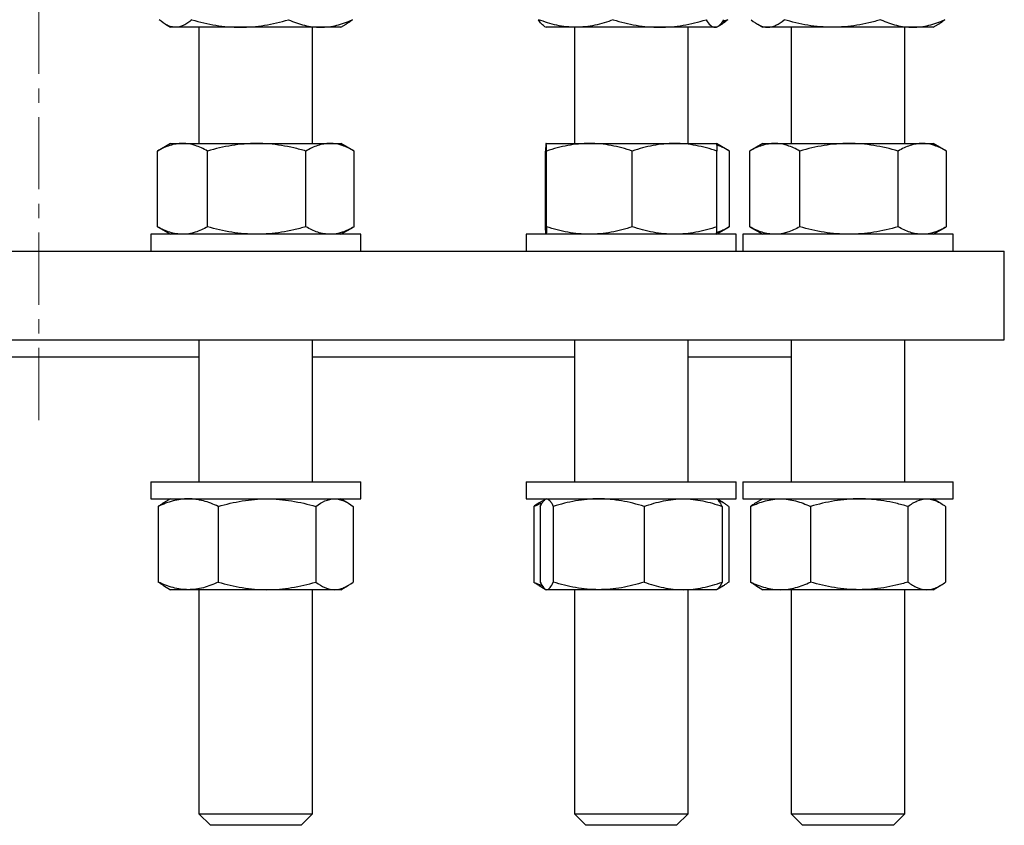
# Model space of a CAD drawing. Header units: millimetres. Extents: x 48 to 806, y 38 to 792.
# Tile 2 of 9: x 217 to 391, y 38 to 180. Entities that reach past the tile are written whole.
import ezdxf

# ---------------------------------------------------------------- set-up
doc = ezdxf.new("R2010")
doc.units = ezdxf.units.MM
doc.linetypes.add('CENTERX2', pattern=[20.32, 12.7, -2.54, 2.54, -2.54])
doc.layers.add('FORMAT', color=7, linetype='Continuous')

msp = doc.modelspace()

# ---------------------------------------------------------------- linework, layer by layer
at = {"color": 7, "linetype": 'Continuous', "lineweight": 25}
for p, q in [((242.99, 178.73), (243.9, 178.21)), ((273.9, 178.21), (274.81, 178.73)), ((340.33, 178.38), (340.93, 178.73)), ((347.29, 178.73), (348.2, 178.21)), ((378.2, 178.21), (379.11, 178.73)), ((244.76, 178.21), (243.9, 178.21)), ((256.16, 178.21), (244.76, 178.21)), ((248.9, 178.21), (248.9, 157.75)), ((270.3, 178.21), (256.16, 178.21)), ((268.9, 157.75), (268.9, 178.21)), ((273.9, 178.21), (270.3, 178.21)), ((309.76, 178.36), (310.02, 178.21)), ((315.27, 178.21), (310.02, 178.21)), ((315.02, 178.21), (315.02, 157.75)), ((330.02, 178.21), (315.27, 178.21)), ((339.77, 178.21), (330.02, 178.21)), ((335.02, 157.75), (335.02, 178.21)), ((340.02, 178.21), (339.77, 178.21)), ((340.02, 178.21), (340.28, 178.36)), ((349.06, 178.21), (348.2, 178.21)), ((360.46, 178.21), (349.06, 178.21)), ((353.2, 178.21), (353.2, 157.75)), ((374.6, 178.21), (360.46, 178.21)), ((373.2, 157.75), (373.2, 178.21)), ((378.2, 178.21), (374.6, 178.21)), ((241.58, 156.41), (241.69, 156.47)), ((241.58, 143.08), (241.58, 156.41)), ((243.9, 157.75), (241.69, 156.47)), ((243.9, 157.75), (245.99, 157.75)), ((245.99, 157.75), (259.07, 157.75)), ((250.41, 143.08), (250.41, 156.41)), ((259.07, 157.75), (271.97, 157.75)), ((267.73, 143.08), (267.73, 156.41)), ((271.97, 157.75), (273.9, 157.75)), ((276.11, 156.47), (273.9, 157.75)), ((276.22, 143.08), (276.22, 156.41)), ((309.93, 143.08), (309.93, 156.41)), ((310.02, 157.75), (317.67, 157.75)), ((310.12, 143.08), (310.12, 156.41)), ((317.67, 157.75), (332.67, 157.75)), ((325.21, 143.08), (325.21, 156.41)), ((332.67, 157.75), (340.02, 157.75)), ((342.23, 156.47), (340.02, 157.75)), ((340.12, 143.08), (340.12, 156.41)), ((342.34, 143.08), (342.34, 156.41)), ((345.99, 156.46), (345.88, 156.41)), ((345.88, 143.08), (345.88, 156.41)), ((348.2, 157.75), (345.99, 156.47)), ((348.2, 157.75), (350.29, 157.75)), ((350.29, 157.75), (363.36, 157.75)), ((354.71, 143.08), (354.71, 156.41)), ((363.36, 157.75), (376.27, 157.75)), ((372.02, 143.08), (372.02, 156.41)), ((376.27, 157.75), (378.2, 157.75)), ((380.41, 156.47), (378.2, 157.75)), ((380.52, 143.08), (380.52, 156.41)), ((241.58, 143.08), (241.69, 143.03)), ((241.69, 143.02), (243.9, 141.75)), ((273.9, 141.75), (276.11, 143.02)), ((340.02, 141.75), (342.23, 143.02)), ((345.99, 143.03), (345.88, 143.08)), ((345.99, 143.02), (348.2, 141.75)), ((378.2, 141.75), (380.41, 143.02)), ((240.4, 141.75), (240.4, 138.75)), ((274.92, 141.75), (240.4, 141.75)), ((277.4, 141.75), (274.92, 141.75)), ((277.4, 138.75), (277.4, 141.75)), ((306.52, 141.75), (306.52, 138.75)), ((343.52, 141.75), (306.52, 141.75)), ((343.52, 138.75), (343.52, 141.75)), ((344.7, 141.75), (344.7, 138.75)), ((381.7, 141.75), (344.7, 141.75)), ((381.7, 138.75), (381.7, 141.75)), ((50.72, 138.75), (390.72, 138.75)), ((390.72, 123.15), (390.72, 138.75)), ((50.72, 123.15), (390.72, 123.15)), ((248.9, 123.15), (248.9, 98.15)), ((268.9, 98.15), (268.9, 123.15)), ((315.02, 123.15), (315.02, 98.15)), ((335.02, 98.15), (335.02, 123.15)), ((353.2, 123.15), (353.2, 98.15)), ((373.2, 98.15), (373.2, 123.15)), ((192.55, 120.15), (248.9, 120.15)), ((268.9, 120.15), (315.02, 120.15)), ((335.02, 120.15), (353.2, 120.15)), ((240.4, 98.15), (240.4, 95.15)), ((240.4, 98.15), (254.01, 98.15)), ((254.01, 98.15), (277.4, 98.15)), ((277.4, 95.15), (277.4, 98.15)), ((306.52, 98.15), (306.52, 95.15)), ((306.52, 98.15), (329.71, 98.15)), ((329.71, 98.15), (343.52, 98.15)), ((343.52, 95.15), (343.52, 98.15)), ((344.7, 98.15), (344.7, 95.15)), ((344.7, 98.15), (376.21, 98.15)), ((376.21, 98.15), (381.7, 98.15)), ((381.7, 95.15), (381.7, 98.15)), ((240.4, 95.15), (254.01, 95.15)), ((241.73, 93.81), (241.73, 80.48)), ((243.9, 95.15), (242.67, 94.43)), ((252.29, 93.81), (252.29, 80.48)), ((254.01, 95.15), (277.4, 95.15)), ((269.46, 93.81), (269.46, 80.48)), ((275.13, 94.43), (273.9, 95.15)), ((276.07, 93.81), (276.07, 80.48)), ((306.52, 95.15), (329.71, 95.15)), ((307.85, 93.81), (307.85, 80.48)), ((309.84, 95.04), (308.79, 94.43)), ((309.01, 93.81), (309.01, 80.48)), ((310.02, 95.15), (309.89, 95.07)), ((311.29, 93.81), (311.29, 80.48)), ((327.3, 93.81), (327.3, 80.48)), ((329.71, 95.15), (343.52, 95.15)), ((340.16, 95.07), (340.02, 95.15)), ((341.25, 94.43), (340.16, 95.07)), ((341.03, 93.81), (341.03, 80.48)), ((342.19, 93.81), (342.19, 80.48)), ((344.7, 95.15), (376.21, 95.15)), ((346.03, 93.81), (346.03, 80.48)), ((348.2, 95.15), (346.97, 94.43)), ((356.58, 93.81), (356.58, 80.48)), ((373.75, 93.81), (373.75, 80.48)), ((376.21, 95.15), (381.7, 95.15)), ((379.43, 94.43), (378.2, 95.15)), ((380.37, 93.81), (380.37, 80.48)), ((242.67, 79.86), (243.9, 79.15)), ((273.9, 79.15), (275.13, 79.86)), ((308.79, 79.86), (309.84, 79.25)), ((340.16, 79.22), (341.25, 79.86)), ((346.97, 79.86), (348.2, 79.15)), ((378.2, 79.15), (379.43, 79.86)), ((247.01, 79.15), (243.9, 79.15)), ((260.87, 79.15), (247.01, 79.15)), ((248.9, 79.15), (248.9, 39.65)), ((272.76, 79.15), (260.87, 79.15)), ((268.9, 39.65), (268.9, 79.15)), ((273.9, 79.15), (272.76, 79.15)), ((309.89, 79.22), (310.02, 79.15)), ((310.15, 79.15), (310.02, 79.15)), ((319.29, 79.15), (310.15, 79.15)), ((315.02, 79.15), (315.02, 39.65)), ((334.16, 79.15), (319.29, 79.15)), ((340.02, 79.15), (334.16, 79.15)), ((335.02, 39.65), (335.02, 79.15)), ((340.02, 79.15), (340.16, 79.22)), ((351.31, 79.15), (348.2, 79.15)), ((365.17, 79.15), (351.31, 79.15)), ((353.2, 79.15), (353.2, 39.65)), ((377.06, 79.15), (365.17, 79.15)), ((373.2, 39.65), (373.2, 79.15)), ((378.2, 79.15), (377.06, 79.15)), ((248.9, 39.65), (250.9, 37.65)), ((248.9, 39.65), (263.77, 39.65)), ((263.77, 39.65), (268.9, 39.65)), ((266.9, 37.65), (268.9, 39.65)), ((315.02, 39.65), (317.02, 37.65)), ((315.02, 39.65), (333.61, 39.65)), ((333.02, 37.65), (335.02, 39.65)), ((333.61, 39.65), (335.02, 39.65)), ((353.2, 39.65), (355.2, 37.65)), ((353.2, 39.65), (373.2, 39.65)), ((371.2, 37.65), (373.2, 39.65)), ((373.2, 39.65), (373.2, 39.65)), ((262.8, 37.65), (250.9, 37.65)), ((266.9, 37.65), (262.8, 37.65)), ((331.89, 37.65), (317.02, 37.65)), ((333.02, 37.65), (331.89, 37.65)), ((371.2, 37.65), (355.2, 37.65))]:
    msp.add_line(p, q, dxfattribs=at)
for points, knots in [([(244.76, 178.21), (244.51, 178.21), (244.27, 178.24), (243.78, 178.36), (243.53, 178.45), (242.81, 178.81), (242.34, 179.14), (241.87, 179.55)], [0, 0, 0, 0, 0.25, 0.25, 0.5, 0.5, 1, 1, 1, 1]), ([(247.64, 179.55), (247.41, 179.34), (247.17, 179.16), (246.69, 178.83), (246.45, 178.68), (245.73, 178.33), (245.24, 178.21), (244.76, 178.21)], [0, 0, 0, 0, 0.25, 0.25, 0.5, 0.5, 1, 1, 1, 1]), ([(247.64, 179.55), (249.04, 179.14), (250.44, 178.8), (253.27, 178.33), (254.71, 178.21), (256.16, 178.21)], [0, 0, 0, 0, 0.5, 0.5, 1, 1, 1, 1]), ([(256.16, 178.21), (256.88, 178.21), (257.61, 178.24), (259.04, 178.36), (259.75, 178.45), (261.88, 178.8), (263.28, 179.14), (264.67, 179.55)], [0, 0, 0, 0, 0.25, 0.25, 0.5, 0.5, 1, 1, 1, 1]), ([(264.67, 179.55), (265.59, 179.14), (266.52, 178.8), (268.39, 178.33), (269.34, 178.21), (270.3, 178.21)], [0, 0, 0, 0, 0.5, 0.5, 1, 1, 1, 1]), ([(270.3, 178.21), (270.78, 178.21), (271.26, 178.24), (272.21, 178.36), (272.68, 178.45), (274.08, 178.8), (275.01, 179.14), (275.93, 179.55)], [0, 0, 0, 0, 0.25, 0.25, 0.5, 0.5, 1, 1, 1, 1]), ([(275.93, 179.55), (275.81, 179.45), (275.57, 179.24), (275.19, 178.96), (274.94, 178.82), (274.81, 178.74)], [0, 0, 0, 0, 0.327047, 0.654342, 1, 1, 1, 1]), ([(315.27, 178.21), (314.72, 178.21), (314.16, 178.24), (313.04, 178.36), (312.48, 178.45), (310.83, 178.81), (309.76, 179.14), (308.69, 179.55)], [0, 0, 0, 0, 0.25, 0.25, 0.5, 0.5, 1, 1, 1, 1]), ([(309.76, 178.36), (309.73, 178.38), (309.62, 178.44), (309.42, 178.61), (309.18, 178.86), (308.93, 179.18), (308.77, 179.42), (308.69, 179.55)], [0, 0, 0, 0, 0.086998, 0.31216, 0.54139, 0.770724, 1, 1, 1, 1]), ([(321.86, 179.55), (321.32, 179.34), (320.78, 179.16), (319.69, 178.83), (319.14, 178.68), (317.49, 178.33), (316.39, 178.21), (315.27, 178.21)], [0, 0, 0, 0, 0.25, 0.25, 0.5, 0.5, 1, 1, 1, 1]), ([(321.86, 179.55), (323.19, 179.14), (324.54, 178.8), (327.26, 178.33), (328.63, 178.21), (330.02, 178.21)], [0, 0, 0, 0, 0.5, 0.5, 1, 1, 1, 1]), ([(330.02, 178.21), (330.71, 178.21), (331.41, 178.24), (332.79, 178.36), (333.47, 178.45), (335.51, 178.8), (336.85, 179.14), (338.19, 179.55)], [0, 0, 0, 0, 0.25, 0.25, 0.5, 0.5, 1, 1, 1, 1]), ([(338.19, 179.55), (338.44, 179.14), (338.71, 178.8), (339.23, 178.33), (339.5, 178.21), (339.77, 178.21)], [0, 0, 0, 0, 0.5, 0.5, 1, 1, 1, 1]), ([(339.77, 178.21), (339.9, 178.21), (340.04, 178.24), (340.31, 178.36), (340.44, 178.45), (340.83, 178.8), (341.09, 179.14), (341.35, 179.55)], [0, 0, 0, 0, 0.25, 0.25, 0.5, 0.5, 1, 1, 1, 1]), ([(342.05, 179.55), (341.9, 179.42), (341.58, 179.16), (341.21, 178.89), (340.99, 178.77), (340.93, 178.74)], [0, 0, 0, 0, 0.420098, 0.840316, 1, 1, 1, 1]), ([(342.05, 179.55), (341.82, 179.44), (341.49, 179.3), (341.17, 179.18), (341.08, 179.15)], [0, 0, 0, 0, 0.731599, 1, 1, 1, 1]), ([(346.17, 179.55), (346.64, 179.14), (347.12, 178.8), (348.08, 178.33), (348.56, 178.21), (349.06, 178.21)], [0, 0, 0, 0, 0.5, 0.5, 1, 1, 1, 1]), ([(349.06, 178.21), (349.3, 178.21), (349.55, 178.24), (350.03, 178.36), (350.27, 178.45), (351, 178.8), (351.47, 179.14), (351.94, 179.55)], [0, 0, 0, 0, 0.25, 0.25, 0.5, 0.5, 1, 1, 1, 1]), ([(360.46, 178.21), (359.74, 178.21), (359.01, 178.24), (357.56, 178.36), (356.85, 178.45), (354.71, 178.81), (353.32, 179.14), (351.94, 179.55)], [0, 0, 0, 0, 0.25, 0.25, 0.5, 0.5, 1, 1, 1, 1]), ([(368.97, 179.55), (368.28, 179.34), (367.58, 179.16), (366.16, 178.83), (365.46, 178.68), (363.32, 178.33), (361.89, 178.21), (360.46, 178.21)], [0, 0, 0, 0, 0.25, 0.25, 0.5, 0.5, 1, 1, 1, 1]), ([(368.97, 179.55), (369.89, 179.14), (370.82, 178.8), (372.69, 178.33), (373.64, 178.21), (374.6, 178.21)], [0, 0, 0, 0, 0.5, 0.5, 1, 1, 1, 1]), ([(374.6, 178.21), (375.08, 178.21), (375.56, 178.24), (376.5, 178.36), (376.98, 178.45), (378.38, 178.8), (379.31, 179.14), (380.23, 179.55)], [0, 0, 0, 0, 0.25, 0.25, 0.5, 0.5, 1, 1, 1, 1]), ([(380.23, 179.55), (380.07, 179.42), (379.76, 179.16), (379.39, 178.89), (379.17, 178.77), (379.11, 178.74)], [0, 0, 0, 0, 0.420098, 0.840316, 1, 1, 1, 1]), ([(245.99, 157.75), (245.62, 157.75), (245.24, 157.71), (244.5, 157.59), (244.13, 157.5), (243.03, 157.15), (242.3, 156.81), (241.58, 156.41)], [0, 0, 0, 0, 0.25, 0.25, 0.5, 0.5, 1, 1, 1, 1]), ([(250.41, 156.41), (249.68, 156.81), (248.96, 157.15), (247.49, 157.62), (246.75, 157.75), (245.99, 157.75)], [0, 0, 0, 0, 0.5, 0.5, 1, 1, 1, 1]), ([(259.07, 157.75), (258.33, 157.75), (257.6, 157.71), (256.13, 157.59), (255.4, 157.5), (253.23, 157.15), (251.81, 156.81), (250.41, 156.41)], [0, 0, 0, 0, 0.25, 0.25, 0.5, 0.5, 1, 1, 1, 1]), ([(267.73, 156.41), (267.02, 156.61), (266.31, 156.8), (264.87, 157.13), (264.15, 157.27), (261.98, 157.62), (260.53, 157.75), (259.07, 157.75)], [0, 0, 0, 0, 0.25, 0.25, 0.5, 0.5, 1, 1, 1, 1]), ([(271.97, 157.75), (271.61, 157.75), (271.25, 157.71), (270.53, 157.59), (270.18, 157.5), (269.12, 157.15), (268.42, 156.81), (267.73, 156.41)], [0, 0, 0, 0, 0.25, 0.25, 0.5, 0.5, 1, 1, 1, 1]), ([(276.22, 156.41), (275.52, 156.81), (274.82, 157.15), (273.41, 157.62), (272.7, 157.75), (271.97, 157.75)], [0, 0, 0, 0, 0.5, 0.5, 1, 1, 1, 1]), ([(310.02, 157.75), (310.01, 157.75), (310.01, 157.71), (309.99, 157.59), (309.98, 157.5), (309.96, 157.15), (309.94, 156.81), (309.93, 156.41)], [0, 0, 0, 0, 0.25, 0.25, 0.5, 0.5, 1, 1, 1, 1]), ([(310.12, 156.41), (310.1, 156.81), (310.09, 157.15), (310.06, 157.62), (310.04, 157.75), (310.02, 157.75)], [0, 0, 0, 0, 0.5, 0.5, 1, 1, 1, 1]), ([(317.67, 157.75), (317.03, 157.75), (316.38, 157.71), (315.11, 157.59), (314.48, 157.5), (312.59, 157.15), (311.35, 156.81), (310.12, 156.41)], [0, 0, 0, 0, 0.25, 0.25, 0.5, 0.5, 1, 1, 1, 1]), ([(325.21, 156.41), (323.98, 156.81), (322.74, 157.15), (320.22, 157.62), (318.95, 157.75), (317.67, 157.75)], [0, 0, 0, 0, 0.5, 0.5, 1, 1, 1, 1]), ([(332.67, 157.75), (332.04, 157.75), (331.4, 157.71), (330.14, 157.59), (329.51, 157.5), (327.64, 157.15), (326.42, 156.81), (325.21, 156.41)], [0, 0, 0, 0, 0.25, 0.25, 0.5, 0.5, 1, 1, 1, 1]), ([(340.12, 156.41), (339.51, 156.61), (338.9, 156.8), (337.66, 157.13), (337.04, 157.27), (335.18, 157.62), (333.93, 157.75), (332.67, 157.75)], [0, 0, 0, 0, 0.25, 0.25, 0.5, 0.5, 1, 1, 1, 1]), ([(340.02, 157.75), (340.03, 157.75), (340.04, 157.71), (340.05, 157.59), (340.06, 157.5), (340.09, 157.15), (340.1, 156.81), (340.12, 156.41)], [0, 0, 0, 0, 0.25, 0.25, 0.5, 0.5, 1, 1, 1, 1]), ([(342.34, 156.41), (342.11, 156.54), (341.66, 156.8), (340.96, 157.12), (340.43, 157.33), (340.13, 157.41), (340.07, 157.43)], [0, 0, 0, 0, 0.3051676, 0.6104215, 0.9155164, 1, 1, 1, 1]), ([(350.29, 157.75), (349.92, 157.75), (349.54, 157.71), (348.8, 157.59), (348.43, 157.5), (347.32, 157.15), (346.6, 156.81), (345.88, 156.41)], [0, 0, 0, 0, 0.25, 0.25, 0.5, 0.5, 1, 1, 1, 1]), ([(354.71, 156.41), (353.98, 156.81), (353.26, 157.15), (351.79, 157.62), (351.04, 157.75), (350.29, 157.75)], [0, 0, 0, 0, 0.5, 0.5, 1, 1, 1, 1]), ([(363.36, 157.75), (362.63, 157.75), (361.89, 157.71), (360.43, 157.59), (359.71, 157.5), (357.54, 157.15), (356.12, 156.81), (354.71, 156.41)], [0, 0, 0, 0, 0.25, 0.25, 0.5, 0.5, 1, 1, 1, 1]), ([(372.02, 156.41), (370.61, 156.81), (369.18, 157.15), (366.3, 157.62), (364.84, 157.75), (363.36, 157.75)], [0, 0, 0, 0, 0.5, 0.5, 1, 1, 1, 1]), ([(376.27, 157.75), (375.91, 157.75), (375.55, 157.71), (374.83, 157.59), (374.47, 157.5), (373.41, 157.15), (372.71, 156.81), (372.02, 156.41)], [0, 0, 0, 0, 0.25, 0.25, 0.5, 0.5, 1, 1, 1, 1]), ([(380.52, 156.41), (380.17, 156.61), (379.82, 156.8), (379.12, 157.13), (378.76, 157.27), (377.7, 157.62), (376.99, 157.75), (376.27, 157.75)], [0, 0, 0, 0, 0.25, 0.25, 0.5, 0.5, 1, 1, 1, 1]), ([(245.99, 141.75), (245.62, 141.75), (245.24, 141.78), (244.5, 141.9), (244.13, 141.99), (243.03, 142.34), (242.3, 142.68), (241.58, 143.08)], [0, 0, 0, 0, 0.25, 0.25, 0.5, 0.5, 1, 1, 1, 1]), ([(250.41, 143.08), (249.68, 142.68), (248.96, 142.34), (247.49, 141.87), (246.75, 141.75), (245.99, 141.75)], [0, 0, 0, 0, 0.5, 0.5, 1, 1, 1, 1]), ([(259.07, 141.75), (258.33, 141.75), (257.6, 141.78), (256.13, 141.9), (255.4, 141.99), (253.23, 142.34), (251.81, 142.68), (250.41, 143.08)], [0, 0, 0, 0, 0.25, 0.25, 0.5, 0.5, 1, 1, 1, 1]), ([(267.73, 143.08), (267.02, 142.88), (266.31, 142.69), (264.87, 142.36), (264.15, 142.22), (261.98, 141.87), (260.53, 141.75), (259.07, 141.75)], [0, 0, 0, 0, 0.25, 0.25, 0.5, 0.5, 1, 1, 1, 1]), ([(271.97, 141.75), (271.61, 141.75), (271.25, 141.78), (270.53, 141.9), (270.18, 141.99), (269.12, 142.34), (268.42, 142.68), (267.73, 143.08)], [0, 0, 0, 0, 0.25, 0.25, 0.5, 0.5, 1, 1, 1, 1]), ([(276.22, 143.08), (275.52, 142.68), (274.82, 142.34), (273.41, 141.87), (272.7, 141.75), (271.97, 141.75)], [0, 0, 0, 0, 0.5, 0.5, 1, 1, 1, 1]), ([(310.02, 141.75), (310.01, 141.75), (310.01, 141.78), (309.99, 141.9), (309.98, 141.99), (309.96, 142.34), (309.94, 142.68), (309.93, 143.08)], [0, 0, 0, 0, 0.25, 0.25, 0.5, 0.5, 1, 1, 1, 1]), ([(310.12, 143.08), (310.1, 142.68), (310.09, 142.34), (310.06, 141.87), (310.04, 141.75), (310.02, 141.75)], [0, 0, 0, 0, 0.5, 0.5, 1, 1, 1, 1]), ([(317.67, 141.75), (317.03, 141.75), (316.38, 141.78), (315.11, 141.9), (314.48, 141.99), (312.59, 142.34), (311.35, 142.68), (310.12, 143.08)], [0, 0, 0, 0, 0.25, 0.25, 0.5, 0.5, 1, 1, 1, 1]), ([(325.21, 143.08), (323.98, 142.68), (322.74, 142.34), (320.22, 141.87), (318.95, 141.75), (317.67, 141.75)], [0, 0, 0, 0, 0.5, 0.5, 1, 1, 1, 1]), ([(332.67, 141.75), (332.04, 141.75), (331.4, 141.78), (330.14, 141.9), (329.51, 141.99), (327.64, 142.34), (326.42, 142.68), (325.21, 143.08)], [0, 0, 0, 0, 0.25, 0.25, 0.5, 0.5, 1, 1, 1, 1]), ([(340.12, 143.08), (339.51, 142.88), (338.9, 142.69), (337.66, 142.36), (337.04, 142.22), (335.18, 141.87), (333.93, 141.75), (332.67, 141.75)], [0, 0, 0, 0, 0.25, 0.25, 0.5, 0.5, 1, 1, 1, 1]), ([(340.02, 141.75), (340.03, 141.75), (340.04, 141.78), (340.05, 141.9), (340.06, 141.99), (340.09, 142.34), (340.1, 142.68), (340.12, 143.08)], [0, 0, 0, 0, 0.25, 0.25, 0.5, 0.5, 1, 1, 1, 1]), ([(342.34, 143.08), (342.11, 142.95), (341.66, 142.69), (340.96, 142.37), (340.43, 142.16), (340.13, 142.08), (340.07, 142.06)], [0, 0, 0, 0, 0.305168, 0.610422, 0.915516, 1, 1, 1, 1]), ([(350.29, 141.75), (349.92, 141.75), (349.54, 141.78), (348.8, 141.9), (348.43, 141.99), (347.32, 142.34), (346.6, 142.68), (345.88, 143.08)], [0, 0, 0, 0, 0.25, 0.25, 0.5, 0.5, 1, 1, 1, 1]), ([(354.71, 143.08), (353.98, 142.68), (353.26, 142.34), (351.79, 141.87), (351.04, 141.75), (350.29, 141.75)], [0, 0, 0, 0, 0.5, 0.5, 1, 1, 1, 1]), ([(363.36, 141.75), (362.63, 141.75), (361.89, 141.78), (360.43, 141.9), (359.71, 141.99), (357.54, 142.34), (356.12, 142.68), (354.71, 143.08)], [0, 0, 0, 0, 0.25, 0.25, 0.5, 0.5, 1, 1, 1, 1]), ([(372.02, 143.08), (370.61, 142.68), (369.18, 142.34), (366.3, 141.87), (364.84, 141.75), (363.36, 141.75)], [0, 0, 0, 0, 0.5, 0.5, 1, 1, 1, 1]), ([(376.27, 141.75), (375.91, 141.75), (375.55, 141.78), (374.83, 141.9), (374.47, 141.99), (373.41, 142.34), (372.71, 142.68), (372.02, 143.08)], [0, 0, 0, 0, 0.25, 0.25, 0.5, 0.5, 1, 1, 1, 1]), ([(380.52, 143.08), (380.17, 142.88), (379.82, 142.69), (379.12, 142.36), (378.76, 142.22), (377.7, 141.87), (376.99, 141.75), (376.27, 141.75)], [0, 0, 0, 0, 0.25, 0.25, 0.5, 0.5, 1, 1, 1, 1]), ([(247.01, 95.15), (246.56, 95.15), (246.11, 95.11), (245.22, 94.99), (244.77, 94.9), (243.45, 94.55), (242.58, 94.21), (241.73, 93.81)], [0, 0, 0, 0, 0.25, 0.25, 0.5, 0.5, 1, 1, 1, 1]), ([(242.67, 94.43), (242.52, 94.35), (242.21, 94.16), (241.9, 93.93), (241.73, 93.81)], [0, 0, 0, 0, 0.459045, 1, 1, 1, 1]), ([(252.29, 93.81), (251.86, 94.01), (251.42, 94.2), (250.55, 94.53), (250.11, 94.67), (248.79, 95.02), (247.9, 95.15), (247.01, 95.15)], [0, 0, 0, 0, 0.25, 0.25, 0.5, 0.5, 1, 1, 1, 1]), ([(252.29, 93.81), (253.69, 94.21), (255.1, 94.55), (257.96, 95.02), (259.41, 95.15), (260.87, 95.15)], [0, 0, 0, 0, 0.5, 0.5, 1, 1, 1, 1]), ([(260.87, 95.15), (261.6, 95.15), (262.33, 95.11), (263.78, 94.99), (264.5, 94.9), (266.64, 94.55), (268.06, 94.21), (269.46, 93.81)], [0, 0, 0, 0, 0.25, 0.25, 0.5, 0.5, 1, 1, 1, 1]), ([(269.46, 93.81), (270, 94.21), (270.54, 94.55), (271.64, 95.02), (272.2, 95.15), (272.76, 95.15)], [0, 0, 0, 0, 0.5, 0.5, 1, 1, 1, 1]), ([(272.76, 95.15), (273.04, 95.15), (273.33, 95.11), (273.88, 94.99), (274.16, 94.9), (274.99, 94.55), (275.53, 94.21), (276.07, 93.81)], [0, 0, 0, 0, 0.25, 0.25, 0.5, 0.5, 1, 1, 1, 1]), ([(308.79, 94.43), (308.68, 94.36), (308.36, 94.18), (308.05, 93.95), (307.85, 93.81)], [0, 0, 0, 0, 0.3638516, 1, 1, 1, 1]), ([(307.85, 93.81), (308.14, 93.94), (308.63, 94.16), (309.12, 94.35), (309.33, 94.42)], [0, 0, 0, 0, 0.5786806, 1, 1, 1, 1]), ([(309.01, 93.81), (309.2, 94.21), (309.39, 94.55), (309.77, 95.02), (309.96, 95.15), (310.15, 95.15)], [0, 0, 0, 0, 0.5, 0.5, 1, 1, 1, 1]), ([(310.15, 95.15), (310.25, 95.15), (310.35, 95.11), (310.54, 94.99), (310.63, 94.9), (310.92, 94.55), (311.1, 94.21), (311.29, 93.81)], [0, 0, 0, 0, 0.25, 0.25, 0.5, 0.5, 1, 1, 1, 1]), ([(319.29, 95.15), (318.62, 95.15), (317.94, 95.11), (316.58, 94.99), (315.9, 94.9), (313.9, 94.55), (312.58, 94.21), (311.29, 93.81)], [0, 0, 0, 0, 0.25, 0.25, 0.5, 0.5, 1, 1, 1, 1]), ([(327.3, 93.81), (326.65, 94.01), (325.99, 94.2), (324.66, 94.53), (324, 94.67), (321.99, 95.02), (320.65, 95.15), (319.29, 95.15)], [0, 0, 0, 0, 0.25, 0.25, 0.5, 0.5, 1, 1, 1, 1]), ([(327.3, 93.81), (328.42, 94.21), (329.55, 94.55), (331.84, 95.02), (332.99, 95.15), (334.16, 95.15)], [0, 0, 0, 0, 0.5, 0.5, 1, 1, 1, 1]), ([(334.16, 95.15), (334.75, 95.15), (335.33, 95.11), (336.49, 94.99), (337.07, 94.9), (338.78, 94.55), (339.91, 94.21), (341.03, 93.81)], [0, 0, 0, 0, 0.25, 0.25, 0.5, 0.5, 1, 1, 1, 1]), ([(341.03, 93.81), (340.97, 93.94), (340.85, 94.19), (340.66, 94.52), (340.47, 94.79), (340.3, 94.97), (340.2, 95.04), (340.15, 95.06)], [0, 0, 0, 0, 0.213448, 0.426957, 0.640354, 0.857781, 1, 1, 1, 1]), ([(342.19, 93.81), (342.05, 93.91), (341.78, 94.11), (341.3, 94.42), (340.85, 94.67), (340.53, 94.79), (340.43, 94.83)], [0, 0, 0, 0, 0.23833, 0.476841, 0.819063, 1, 1, 1, 1]), ([(346.03, 93.81), (346.89, 94.21), (347.76, 94.55), (349.52, 95.02), (350.41, 95.15), (351.31, 95.15)], [0, 0, 0, 0, 0.5, 0.5, 1, 1, 1, 1]), ([(346.97, 94.43), (346.82, 94.35), (346.51, 94.16), (346.2, 93.93), (346.03, 93.81)], [0, 0, 0, 0, 0.459045, 1, 1, 1, 1]), ([(351.31, 95.15), (351.75, 95.15), (352.2, 95.11), (353.09, 94.99), (353.54, 94.9), (354.85, 94.55), (355.72, 94.21), (356.58, 93.81)], [0, 0, 0, 0, 0.25, 0.25, 0.5, 0.5, 1, 1, 1, 1]), ([(365.17, 95.15), (364.44, 95.15), (363.72, 95.11), (362.25, 94.99), (361.53, 94.9), (359.38, 94.55), (357.97, 94.21), (356.58, 93.81)], [0, 0, 0, 0, 0.25, 0.25, 0.5, 0.5, 1, 1, 1, 1]), ([(373.75, 93.81), (373.06, 94.01), (372.35, 94.2), (370.93, 94.53), (370.21, 94.67), (368.06, 95.02), (366.62, 95.15), (365.17, 95.15)], [0, 0, 0, 0, 0.25, 0.25, 0.5, 0.5, 1, 1, 1, 1]), ([(373.75, 93.81), (374.3, 94.21), (374.84, 94.55), (375.94, 95.02), (376.5, 95.15), (377.06, 95.15)], [0, 0, 0, 0, 0.5, 0.5, 1, 1, 1, 1]), ([(377.06, 95.15), (377.34, 95.15), (377.62, 95.11), (378.18, 94.99), (378.46, 94.9), (379.28, 94.55), (379.83, 94.21), (380.37, 93.81)], [0, 0, 0, 0, 0.25, 0.25, 0.5, 0.5, 1, 1, 1, 1]), ([(247.01, 79.15), (246.56, 79.15), (246.11, 79.18), (245.22, 79.3), (244.77, 79.39), (243.45, 79.74), (242.58, 80.08), (241.73, 80.48)], [0, 0, 0, 0, 0.25, 0.25, 0.5, 0.5, 1, 1, 1, 1]), ([(242.67, 79.86), (242.52, 79.94), (242.21, 80.13), (241.9, 80.36), (241.73, 80.48)], [0, 0, 0, 0, 0.459045, 1, 1, 1, 1]), ([(252.29, 80.48), (251.86, 80.28), (251.42, 80.09), (250.55, 79.76), (250.11, 79.62), (248.79, 79.27), (247.9, 79.15), (247.01, 79.15)], [0, 0, 0, 0, 0.25, 0.25, 0.5, 0.5, 1, 1, 1, 1]), ([(252.29, 80.48), (253.69, 80.08), (255.1, 79.74), (257.96, 79.27), (259.41, 79.15), (260.87, 79.15)], [0, 0, 0, 0, 0.5, 0.5, 1, 1, 1, 1]), ([(260.87, 79.15), (261.6, 79.15), (262.33, 79.18), (263.78, 79.3), (264.5, 79.39), (266.64, 79.74), (268.06, 80.08), (269.46, 80.48)], [0, 0, 0, 0, 0.25, 0.25, 0.5, 0.5, 1, 1, 1, 1]), ([(269.46, 80.48), (270, 80.08), (270.54, 79.74), (271.64, 79.27), (272.2, 79.15), (272.76, 79.15)], [0, 0, 0, 0, 0.5, 0.5, 1, 1, 1, 1]), ([(272.76, 79.15), (273.04, 79.15), (273.33, 79.18), (273.88, 79.3), (274.16, 79.39), (274.99, 79.74), (275.53, 80.08), (276.07, 80.48)], [0, 0, 0, 0, 0.25, 0.25, 0.5, 0.5, 1, 1, 1, 1]), ([(307.85, 80.48), (308.14, 80.35), (308.63, 80.13), (309.12, 79.94), (309.33, 79.87)], [0, 0, 0, 0, 0.578681, 1, 1, 1, 1]), ([(308.79, 79.86), (308.68, 79.93), (308.36, 80.11), (308.05, 80.34), (307.85, 80.48)], [0, 0, 0, 0, 0.363852, 1, 1, 1, 1]), ([(309.01, 80.48), (309.2, 80.08), (309.39, 79.74), (309.77, 79.27), (309.96, 79.15), (310.15, 79.15)], [0, 0, 0, 0, 0.5, 0.5, 1, 1, 1, 1]), ([(310.15, 79.15), (310.25, 79.15), (310.35, 79.18), (310.54, 79.3), (310.63, 79.39), (310.92, 79.74), (311.1, 80.08), (311.29, 80.48)], [0, 0, 0, 0, 0.25, 0.25, 0.5, 0.5, 1, 1, 1, 1]), ([(319.29, 79.15), (318.62, 79.15), (317.94, 79.18), (316.58, 79.3), (315.9, 79.39), (313.9, 79.74), (312.58, 80.08), (311.29, 80.48)], [0, 0, 0, 0, 0.25, 0.25, 0.5, 0.5, 1, 1, 1, 1]), ([(327.3, 80.48), (326.65, 80.28), (325.99, 80.09), (324.66, 79.76), (324, 79.62), (321.99, 79.27), (320.65, 79.15), (319.29, 79.15)], [0, 0, 0, 0, 0.25, 0.25, 0.5, 0.5, 1, 1, 1, 1]), ([(327.3, 80.48), (328.42, 80.08), (329.55, 79.74), (331.84, 79.27), (332.99, 79.15), (334.16, 79.15)], [0, 0, 0, 0, 0.5, 0.5, 1, 1, 1, 1]), ([(334.16, 79.15), (334.75, 79.15), (335.33, 79.18), (336.49, 79.3), (337.07, 79.39), (338.78, 79.74), (339.91, 80.08), (341.03, 80.48)], [0, 0, 0, 0, 0.25, 0.25, 0.5, 0.5, 1, 1, 1, 1]), ([(341.03, 80.48), (340.97, 80.35), (340.85, 80.1), (340.66, 79.77), (340.47, 79.5), (340.3, 79.32), (340.2, 79.25), (340.15, 79.23)], [0, 0, 0, 0, 0.213448, 0.426957, 0.640354, 0.857781, 1, 1, 1, 1]), ([(342.19, 80.48), (342.05, 80.38), (341.78, 80.18), (341.3, 79.87), (340.85, 79.62), (340.53, 79.5), (340.43, 79.46)], [0, 0, 0, 0, 0.23833, 0.476841, 0.819063, 1, 1, 1, 1]), ([(346.03, 80.48), (346.89, 80.08), (347.76, 79.74), (349.52, 79.27), (350.41, 79.15), (351.31, 79.15)], [0, 0, 0, 0, 0.5, 0.5, 1, 1, 1, 1]), ([(346.97, 79.86), (346.82, 79.94), (346.51, 80.13), (346.2, 80.36), (346.03, 80.48)], [0, 0, 0, 0, 0.459045, 1, 1, 1, 1]), ([(351.31, 79.15), (351.75, 79.15), (352.2, 79.18), (353.09, 79.3), (353.54, 79.39), (354.85, 79.74), (355.72, 80.08), (356.58, 80.48)], [0, 0, 0, 0, 0.25, 0.25, 0.5, 0.5, 1, 1, 1, 1]), ([(365.17, 79.15), (364.44, 79.15), (363.72, 79.18), (362.25, 79.3), (361.53, 79.39), (359.38, 79.74), (357.97, 80.08), (356.58, 80.48)], [0, 0, 0, 0, 0.25, 0.25, 0.5, 0.5, 1, 1, 1, 1]), ([(373.75, 80.48), (373.06, 80.28), (372.35, 80.09), (370.93, 79.76), (370.21, 79.62), (368.06, 79.27), (366.62, 79.15), (365.17, 79.15)], [0, 0, 0, 0, 0.25, 0.25, 0.5, 0.5, 1, 1, 1, 1]), ([(373.75, 80.48), (374.3, 80.08), (374.84, 79.74), (375.94, 79.27), (376.5, 79.15), (377.06, 79.15)], [0, 0, 0, 0, 0.5, 0.5, 1, 1, 1, 1]), ([(377.06, 79.15), (377.34, 79.15), (377.62, 79.18), (378.18, 79.3), (378.46, 79.39), (379.28, 79.74), (379.83, 80.08), (380.37, 80.48)], [0, 0, 0, 0, 0.25, 0.25, 0.5, 0.5, 1, 1, 1, 1])]:
    msp.add_open_spline(points, degree=3, knots=knots, dxfattribs=at)
at = {"layer": 'FORMAT', "linetype": 'CENTERX2', "lineweight": 18}
msp.add_line((220.72, 109.03), (220.72, 327.96), dxfattribs=at)

doc.saveas('drawing.dxf')
